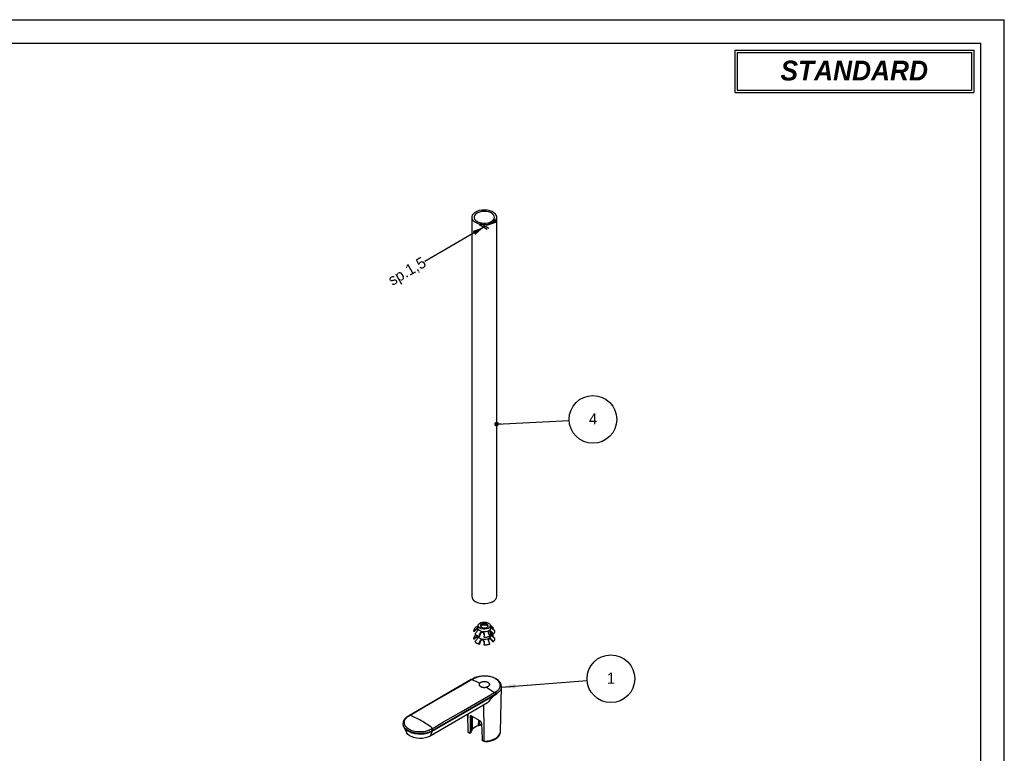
# Model space of a CAD drawing. Header units: millimetres. Extents: x 0 to 420, y 0 to 297.
# Tile 3 of 3: x 210 to 420, y 141 to 297. Entities that reach past the tile are written whole.
import ezdxf

# ---------------------------------------------------------------- set-up
doc = ezdxf.new("R2010")
doc.units = ezdxf.units.MM
for name, color, linetype in [('BORDI', 8, 'Continuous'), ('QUOTE', 1, 'Continuous'), ('SCHIZZO', 1, 'Continuous'), ('TESTO', 253, 'Continuous')]:
    doc.layers.add(name, color=color, linetype=linetype)
doc.styles.add('SLDTEXTSTYLE0', font='ARIAL.TTF', dxfattribs={"width": 0.948})
doc.styles.add('SLDTEXTSTYLE3', font='ARIALBI.TTF', dxfattribs={"width": 0.948})
doc.styles.get("Standard").update_dxf_attribs({"font": 'ARIAL.TTF'})
doc.dimstyles.new('SLDDIMSTYLE4', dxfattribs={"dimtxt": 2.311487, "dimasz": 3, "dimexe": 0, "dimexo": 0.0625, "dimgap": 0.577872, "dimtad": 0, "dimlfac": 3, "dimrnd": 1e-09, "dimzin": 12, "dimdsep": 46, "dimtxsty": 'SLDTEXTSTYLE0', "dimsah": 1, "dimcen": 0.09, "dimadec": 0, "dimazin": 3, "dimtfac": 1, "dimtmove": 0, "dimatfit": 0, "dimfxl": 0, "dimfrac": 2, "dimtolj": 1, "dimtzin": 12, "dimarcsym": 0})
doc.dimstyles.new('SLDDIMSTYLE5', dxfattribs={"dimtxt": 0.18, "dimasz": 3, "dimexe": 0, "dimexo": 0.0625, "dimgap": 0, "dimtad": 0, "dimtih": 1, "dimtoh": 1, "dimdec": 0, "dimrnd": 1e-09, "dimzin": 0, "dimdsep": 46, "dimtxsty": 'Standard', "dimsah": 1, "dimcen": 0.09, "dimadec": 0, "dimazin": 0, "dimtfac": 3, "dimtdec": 0, "dimtofl": 0, "dimtmove": 0, "dimatfit": 3, "dimfxl": 0, "dimfrac": 2, "dimtolj": 1, "dimtzin": 0, "dimarcsym": 0})
doc.dimstyles.new('SLDDIMSTYLE6', dxfattribs={"dimtxt": 0.18, "dimasz": 1, "dimexe": 0, "dimexo": 0.0625, "dimgap": 0, "dimtad": 0, "dimtih": 1, "dimtoh": 1, "dimdec": 0, "dimrnd": 1e-09, "dimzin": 0, "dimdsep": 46, "dimtxsty": 'Standard', "dimblk1": 'DOT', "dimblk2": 'DOT', "dimsah": 1, "dimcen": 0.09, "dimadec": 0, "dimazin": 0, "dimtfac": 1, "dimtdec": 0, "dimtofl": 0, "dimtmove": 0, "dimatfit": 3, "dimldrblk": 'DOT', "dimfxl": 0, "dimfrac": 2, "dimtolj": 1, "dimtzin": 0, "dimarcsym": 0})

# ---------------------------------------------------------------- blocks, each defined once
blk = doc.blocks.new('_D_8')
at = {"layer": 'QUOTE'}
for p, q in [((309.36, 252.96), (296.4, 245.48)), ((309.01, 252.75), (305.47, 250.71)), ((307.9, 253.39), (309.71, 252.35)), ((308.26, 253.59), (310.07, 252.55))]:
    blk.add_line(p, q, dxfattribs=at)
for points in [[(309.36, 252.96), (311.73, 253.75), (311.23, 254.62)], [(309.01, 252.75), (306.64, 251.96), (307.13, 251.1)]]:
    blk.add_solid(points, dxfattribs=at)
at = {"layer": 'QUOTE', "char_height": 2.381, "attachment_point": 1, "rotation": 29.9973, "style": 'SLDTEXTSTYLE0'}
for s, insert in [('1,5', (291.94, 244.39)), ('sp.', (288.27, 242.28))]:
    blk.add_mtext(s, dxfattribs=dict(at, insert=insert))
blk = doc.blocks.new('SW_NOTE_0_17')
at = {"layer": 'TESTO', "color": 0}
blk.add_circle((5.06, 0.39), 5.08, dxfattribs=at)
at = {"layer": 'TESTO', "color": 0, "insert": (5.08, 1.7), "char_height": 2.38, "attachment_point": 2, "style": 'SLDTEXTSTYLE0'}
blk.add_mtext('1', dxfattribs=at)
blk = doc.blocks.new('SW_NOTE_0_20')
at = {"layer": 'TESTO', "color": 0}
blk.add_circle((5.07, 0.25), 5.08, dxfattribs=at)
at = {"layer": 'TESTO', "color": 0, "insert": (5.08, 1.55), "char_height": 2.38, "attachment_point": 2, "style": 'SLDTEXTSTYLE0'}
blk.add_mtext('4', dxfattribs=at)
blk = doc.blocks.new('_Dot')
at = {"color": 0, "linetype": 'ByBlock', "lineweight": -2}
blk.add_line((-0.5, 0), (-1, 0), dxfattribs=at)
at = {"color": 0, "linetype": 'ByBlock', "const_width": 0.5}
blk.add_lwpolyline([(-0.25, 0, 1), (0.25, 0, 1)], format="xyb", close=True, dxfattribs=at)

msp = doc.modelspace()

# ---------------------------------------------------------------- linework, layer by layer
for p, q in [((306.4151, 254.8874), (306.4151, 174.0499)), ((311.7485, 174.0499), (311.7485, 254.8874)), ((306.8169, 166.6185), (307.0742, 166.879)), ((306.9363, 166.5428), (306.8169, 166.6185)), ((307.7485, 167.8007), (307.7485, 167.4542)), ((310.4151, 167.4542), (310.4151, 167.8007)), ((310.7497, 167.5561), (310.4151, 167.766)), ((310.4151, 165.8211), (310.4151, 166.5377)), ((310.7497, 165.923), (310.4151, 166.1329)), ((310.9113, 165.9279), (310.8103, 166.1043)), ((310.9685, 167.1665), (310.8306, 167.2633)), ((310.9987, 165.9716), (310.9113, 165.9279)), ((311.0879, 167.2791), (310.9685, 167.1665)), ((311.3467, 166.7215), (311.0895, 166.9025)), ((306.8169, 164.9854), (307.0742, 165.2459)), ((306.9363, 164.9097), (306.8169, 164.9854)), ((307.5526, 165.7042), (307.6338, 165.6613)), ((307.5526, 164.0711), (307.6338, 164.0282)), ((308.0266, 165.5119), (308.0956, 165.8812)), ((308.0586, 165.4867), (308.0266, 165.5119)), ((308.0266, 163.8788), (308.0956, 164.2481)), ((308.0586, 163.8536), (308.0266, 163.8788)), ((308.9926, 165.3625), (309.0245, 165.3373)), ((310.2915, 165.5634), (310.1032, 165.8929)), ((310.2915, 163.9304), (310.1032, 164.2598)), ((310.2042, 165.5197), (310.2915, 165.5634)), ((310.2042, 163.8867), (310.2915, 163.9304)), ((310.9113, 164.2949), (310.8103, 164.4713)), ((310.9685, 165.5335), (310.8306, 165.6302)), ((310.9987, 164.3386), (310.9113, 164.2949)), ((311.0879, 165.6461), (310.9685, 165.5335)), ((311.3467, 165.0884), (311.0895, 165.2694)), ((308.9926, 163.7294), (309.0245, 163.7042)), ((306.3259, 156.2961), (293.1266, 148.6763)), ((306.5657, 156.4345), (306.5612, 156.4321)), ((312.5386, 145.1847), (312.7438, 154.781)), ((312.6949, 154.8429), (312.7011, 154.7801)), ((309.7558, 151.3193), (297.5324, 144.2629)), ((297.9995, 145.3417), (311.6702, 153.2337)), ((305.6247, 145.199), (305.5458, 148.889)), ((305.5458, 148.8889), (305.5627, 148.0972)), ((306.061, 148.4331), (306.061, 145.0615)), ((306.2838, 148.5617), (306.2069, 145.1457)), ((308.2807, 147.4145), (306.2927, 148.5621)), ((306.3898, 148.5061), (306.3898, 145.3444)), ((306.4812, 148.4533), (306.4812, 145.6438)), ((307.8887, 146.4678), (307.9055, 147.6311)), ((308.0226, 147.5635), (308.0226, 146.6585)), ((308.5204, 147.0133), (308.6242, 143.5819)), ((291.749, 146.8948), (291.7508, 146.8099)), ((291.8023, 146.8445), (291.7969, 146.8971)), ((291.8999, 146.2384), (292.5335, 144.9978)), ((305.7232, 145.0341), (305.9961, 144.8766)), ((306.009, 144.8764), (306.1883, 144.9799)), ((308.5249, 146.8649), (308.5249, 146.7499)), ((308.5249, 146.7499), (308.5297, 146.7071)), ((312.5362, 145.1305), (312.5386, 145.1847)), ((308.8306, 143.2403), (309.1035, 143.0827))]:
    msp.add_line(p, q)
at = {"flags": 128}
for points in [[(307.1962, 253.7988), (307.6456, 253.5903), (308.1622, 253.4424), (308.7218, 253.3621), (309.2982, 253.353), (309.8645, 253.4158), (310.3942, 253.5473), (310.8626, 253.7415), (311.2476, 253.9893), (311.5314, 254.2791), (311.7007, 254.5973), (311.7475, 254.9291), (311.6696, 255.2589), (311.4708, 255.5714), (311.1602, 255.8519), (310.7525, 256.0872), (310.2666, 256.2665), (309.7254, 256.3813), (309.154, 256.4263), (308.5793, 256.3992), (308.028, 256.3015), (307.5261, 256.1377), (307.0969, 255.9154), (306.7605, 255.645), (306.5326, 255.3393), (306.4239, 255.0123), (306.4396, 254.6796), (306.5787, 254.3565), (306.8349, 254.0583), (307.1962, 253.7988)], [(307.5497, 254.003), (307.9444, 253.8228), (308.4003, 253.7001), (308.893, 253.6414), (309.3958, 253.6498), (309.8818, 253.725), (310.3246, 253.8628), (310.7004, 254.0559), (310.9889, 254.2938), (311.1746, 254.5637), (311.2476, 254.851), (311.2037, 255.1403), (311.0455, 255.416), (310.7814, 255.6632), (310.4256, 255.8685), (309.9975, 256.021), (309.5199, 256.1123), (309.0188, 256.1377), (308.521, 256.0956), (308.0535, 255.9883), (307.6414, 255.8218), (307.307, 255.6048), (307.0682, 255.3492), (306.938, 255.0687), (306.9234, 254.7784), (307.0251, 254.494), (307.2377, 254.2308), (307.5497, 254.003)], [(307.1962, 172.9613), (307.6456, 172.7528), (308.1622, 172.6048), (308.7218, 172.5245), (309.2982, 172.5155), (309.8645, 172.5782), (310.3942, 172.7098), (310.8626, 172.904), (311.2476, 173.1518), (311.5314, 173.4415), (311.7007, 173.7598), (311.7485, 174.0499)], [(308.139, 167.2564), (307.903, 167.441), (307.7717, 167.6576), (307.7569, 167.8869), (307.8597, 168.1085), (308.0712, 168.3028), (308.3724, 168.4524), (308.7367, 168.5442), (309.1317, 168.5699), (309.5222, 168.5272), (309.8736, 168.42), (310.1546, 168.2578), (310.3403, 168.0549), (310.4142, 167.8295), (310.3697, 167.6015), (310.2108, 167.3912), (309.9515, 167.2173), (309.615, 167.0952), (309.2311, 167.0358), (308.8339, 167.0444), (308.4588, 167.1202), (308.139, 167.2564)], [(308.4926, 167.4605), (308.7629, 167.3562), (309.0818, 167.3196), (309.4007, 167.3562), (309.6711, 167.4605), (309.8517, 167.6166), (309.9151, 167.8007), (309.8517, 167.9848), (309.6711, 168.1409), (309.4007, 168.2451), (309.0818, 168.2818), (308.7629, 168.2451), (308.4926, 168.1409), (308.3119, 167.9848), (308.2485, 167.8007), (308.3119, 167.6166), (308.4926, 167.4605)], [(309.6711, 167.9858), (309.4007, 168.0901), (309.0818, 168.1267), (308.7629, 168.0901), (308.4926, 167.9858), (308.3119, 167.8298), (308.2594, 167.7232)], [(309.0655, 165.822), (309.0662, 165.8776), (308.9855, 166.133), (308.8948, 166.2639), (308.7997, 166.3378), (308.7062, 166.3689), (308.6077, 166.3663), (308.4913, 166.3213), (308.3455, 166.201), (308.1834, 165.9546), (308.0956, 165.6844), (308.0956, 165.6844)], [(308.2884, 167.6535), (308.3119, 167.6904), (308.4926, 167.8465), (308.7629, 167.9508), (309.0818, 167.9874), (309.4007, 167.9508), (309.6711, 167.8465)], [(309.9043, 167.7232), (309.8517, 167.8298), (309.6711, 167.9858)], [(309.6711, 167.8465), (309.8517, 167.6904), (309.8752, 167.6535)], [(309.0655, 164.1889), (309.0662, 164.2445), (308.9855, 164.4999), (308.8948, 164.6308), (308.7997, 164.7047), (308.7062, 164.7359), (308.6077, 164.7332), (308.4913, 164.6882), (308.3455, 164.568), (308.1834, 164.3216), (308.0956, 164.0513), (308.0956, 164.0513)], [(309.064, 143.2136), (309.0431, 145.5268), (308.9942, 150.8797)], [(291.7508, 146.8099), (291.7856, 146.5441), (291.9403, 146.1644), (292.2131, 145.8077), (292.5949, 145.486), (293.0725, 145.2102), (293.6298, 144.9899), (294.2478, 144.8323), (294.9053, 144.7431), (295.5801, 144.7251), (296.2492, 144.7789), (296.8897, 144.9029), (297.4798, 145.0926), (297.9995, 145.3417)], [(297.5324, 144.2629), (297.045, 144.0351), (296.4862, 143.8707), (295.8804, 143.777), (295.2541, 143.758), (294.6346, 143.8147), (294.0491, 143.9444), (293.5231, 144.1416), (293.0796, 144.3976), (292.7381, 144.7013), (292.5335, 144.9978)]]:
    msp.add_lwpolyline(points, dxfattribs=at)
for centre, radius, start, end in [((307.7286, 174.1678), 1.3187, 185.130291, 246.18985), ((307.7574, 166.6377), 0.9407, 129.035644, 181.167434), ((308.5715, 167.5539), 2.1134, 224.946542, 255.058835), ((309.8892, 166.1603), 1.6397, 43.026703, 58.347413), ((309.8892, 164.5272), 1.6397, 43.026703, 58.347413), ((310.4062, 166.7024), 0.9407, 309.035644, 1.167434), ((307.7574, 165.0046), 0.9407, 129.035644, 181.167434), ((308.5715, 165.9208), 2.1134, 224.946542, 255.058835), ((308.7966, 167.8864), 2.5107, 242.408454, 252.905379), ((308.7966, 166.2534), 2.5107, 242.408454, 252.905379), ((309.1005, 168.9641), 3.6032, 268.283708, 289.30237), ((309.1005, 167.3311), 3.6032, 268.283708, 289.30237), ((309.1001, 168.7532), 3.4168, 268.73341, 288.852668), ((309.1001, 167.1202), 3.4168, 268.73341, 288.852668), ((310.4062, 165.0693), 0.9407, 309.035644, 1.167434), ((307.3673, 145.2095), 0.9868, 153.887491, 172.142933), ((308.4881, 143.7388), 2.794, 102.388673, 135.913018), ((309.031, 142.0491), 4.5639, 96.137021, 104.494849), ((309.034, 142.5277), 4.2528, 96.874633, 103.757237)]:
    msp.add_arc(centre, radius, start, end)
for centre, major_axis, ratio, start_param, end_param in [((309.19, 147.5054), (3.2155, 5.8541), 0.2386475, 0.37504431, 0.99884056), ((306.2968, 148.2923), (-0.1709, 0.2862), 0.56722, 5.48943973, 7.04278277), ((308.2848, 147.1446), (-0.1709, 0.2862), 0.56722, 3.9360967, 5.48943973), ((305.7227, 145.2636), (-0.2454, 0.4108), 0.56722, 3.59770709, 3.90119011), ((308.9623, 143.3934), (-0.2454, 0.4108), 0.56722, 0.79450404, 1.09798707)]:
    msp.add_ellipse(centre, major_axis=major_axis, ratio=ratio, start_param=start_param, end_param=end_param)
for points, knots in [([(307.0742, 166.6823), (307.0402, 166.648), (306.9942, 166.6015), (306.9483, 166.555), (306.9363, 166.5428)], [0, 0, 0, 0, 0.73804768, 1, 1, 1, 1]), ([(307.0742, 166.879), (307.1544, 166.9532), (307.2973, 167.0854), (307.4734, 167.1897), (307.5855, 167.2192), (307.6526, 167.2065), (307.676, 167.1709), (307.6865, 167.1551)], [0, 0, 0, 0, 0.34634373, 0.61723857, 0.77855847, 0.90106126, 1, 1, 1, 1]), ([(307.7009, 166.8616), (307.7017, 166.8718), (307.7048, 166.911), (307.6885, 166.9633), (307.6499, 167.0099), (307.5769, 167.0237), (307.4501, 166.9825), (307.2738, 166.8694), (307.1399, 166.7439), (307.0742, 166.6823)], [0, 0, 0, 0, 0.03113694, 0.11988791, 0.20873871, 0.3206788, 0.48852835, 0.74856868, 1, 1, 1, 1]), ([(307.333, 166.3214), (307.3184, 166.3067), (307.2325, 166.2199), (307.1468, 166.133), (307.0757, 166.0609)], [0, 0, 0, 0, 0.16992533, 1, 1, 1, 1]), ([(307.3533, 167.4804), (307.3426, 167.4741), (307.2797, 167.4369), (307.217, 167.3995), (307.165, 167.3684)], [0, 0, 0, 0, 0.16992533, 1, 1, 1, 1]), ([(307.6865, 167.1551), (307.6867, 167.1548), (307.6955, 167.1356), (307.7074, 167.0819), (307.6981, 166.9596), (307.6408, 166.7682), (307.5205, 166.5346), (307.3948, 166.3917), (307.333, 166.3214)], [0, 0, 0, 0, 0.00177198, 0.10254706, 0.22951013, 0.41988602, 0.7148252, 1, 1, 1, 1]), ([(307.7485, 167.748), (307.741, 167.7427), (307.6552, 167.6811), (307.5124, 167.5789), (307.4057, 167.5128), (307.3533, 167.4804)], [0, 0, 0, 0, 0.046113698, 0.531084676, 1, 1, 1, 1]), ([(308.0956, 165.8812), (308.127, 165.9926), (308.183, 166.1911), (308.3394, 166.4062), (308.4835, 166.5211), (308.6027, 166.5704), (308.6755, 166.567), (308.7079, 166.5654)], [0, 0, 0, 0, 0.3463434, 0.61723799, 0.77855774, 0.90106042, 1, 1, 1, 1]), ([(308.7079, 166.5654), (308.7085, 166.5653), (308.7415, 166.5602), (308.8137, 166.5344), (308.9208, 166.4448), (309.0261, 166.2694), (309.0908, 166.0172), (309.0711, 165.8258), (309.0615, 165.7317)], [0, 0, 0, 0, 0.00177104, 0.10254621, 0.2295094, 0.41988546, 0.71482493, 1, 1, 1, 1]), ([(310.8103, 166.1043), (310.7459, 166.201), (310.631, 166.3732), (310.4392, 166.5339), (310.2909, 166.6047), (310.1839, 166.6165), (310.0995, 166.5892), (310.0298, 166.5259), (309.9761, 166.4109), (309.9491, 166.3008), (309.9592, 166.2301), (309.9604, 166.2215)], [0, 0, 0, 0, 0.23944557, 0.42672937, 0.53825827, 0.62295087, 0.69256023, 0.7622479, 0.850045, 0.98169313, 1, 1, 1, 1]), ([(310.1032, 165.8929), (310.0544, 165.9985), (309.9675, 166.1867), (309.9478, 166.4474), (309.9798, 166.621), (310.032, 166.7274), (310.0812, 166.7646), (310.1032, 166.7813)], [0, 0, 0, 0, 0.34634414, 0.61723931, 0.7785594, 0.90106234, 1, 1, 1, 1]), ([(310.1032, 166.7813), (310.1036, 166.7815), (310.1278, 166.7954), (310.1881, 166.8138), (310.3045, 166.7986), (310.4671, 166.7125), (310.6521, 166.5436), (310.7582, 166.381), (310.8103, 166.3011)], [0, 0, 0, 0, 0.00177319, 0.10254815, 0.22951106, 0.41988672, 0.71482554, 1, 1, 1, 1]), ([(310.4771, 167.5867), (310.4769, 167.5871), (310.4681, 167.6061), (310.4563, 167.6406), (310.4655, 167.6673), (310.5228, 167.6545), (310.6431, 167.5873), (310.7688, 167.502), (310.8306, 167.4601)], [0, 0, 0, 0, 0.00177185, 0.10254694, 0.22951002, 0.41988594, 0.71482516, 1, 1, 1, 1]), ([(310.4771, 165.9537), (310.4769, 165.954), (310.4681, 165.973), (310.4563, 166.0076), (310.4655, 166.0342), (310.5228, 166.0215), (310.6431, 165.9542), (310.7688, 165.8689), (310.8306, 165.827)], [0, 0, 0, 0, 0.001771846, 0.102546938, 0.229510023, 0.419885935, 0.714825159, 1, 1, 1, 1]), ([(311.0895, 166.9025), (311.0093, 166.9651), (310.8663, 167.0767), (310.6902, 167.2721), (310.5782, 167.419), (310.5111, 167.5205), (310.4876, 167.5663), (310.4771, 167.5867)], [0, 0, 0, 0, 0.34634368, 0.61723849, 0.77855836, 0.90106114, 1, 1, 1, 1]), ([(311.0895, 165.2694), (311.0093, 165.332), (310.8663, 165.4436), (310.6902, 165.639), (310.5782, 165.7859), (310.5111, 165.8874), (310.4876, 165.9332), (310.4771, 165.9537)], [0, 0, 0, 0, 0.34634368, 0.61723849, 0.77855836, 0.90106114, 1, 1, 1, 1]), ([(310.8306, 167.2633), (310.7527, 167.3172), (310.6522, 167.3867), (310.5915, 167.4161), (310.5778, 167.4227)], [0, 0, 0, 0, 0.77500223, 1, 1, 1, 1]), ([(310.8103, 166.3011), (310.821, 166.2824), (310.8839, 166.1727), (310.9466, 166.0628), (310.9987, 165.9716)], [0, 0, 0, 0, 0.16992533, 1, 1, 1, 1]), ([(310.8306, 167.4601), (310.8452, 167.4499), (310.9311, 167.3897), (311.0168, 167.3293), (311.0879, 167.2791)], [0, 0, 0, 0, 0.16992533, 1, 1, 1, 1]), ([(307.0742, 165.0492), (307.0402, 165.0149), (306.9942, 164.9684), (306.9483, 164.9219), (306.9363, 164.9097)], [0, 0, 0, 0, 0.73804768, 1, 1, 1, 1]), ([(307.0742, 165.2459), (307.1544, 165.3201), (307.2973, 165.4524), (307.4734, 165.5567), (307.5855, 165.5862), (307.6526, 165.5734), (307.676, 165.5379), (307.6865, 165.522)], [0, 0, 0, 0, 0.34634373, 0.61723857, 0.77855847, 0.90106126, 1, 1, 1, 1]), ([(307.6634, 165.3529), (307.6593, 165.3584), (307.6409, 165.3828), (307.5756, 165.3884), (307.4508, 165.3506), (307.2736, 165.236), (307.1399, 165.1107), (307.0742, 165.0492)], [0, 0, 0, 0, 0.03933766, 0.17524299, 0.37902743, 0.69473977, 1, 1, 1, 1]), ([(307.333, 164.6883), (307.3184, 164.6736), (307.2325, 164.5868), (307.1468, 164.4999), (307.0757, 164.4278)], [0, 0, 0, 0, 0.16992533, 1, 1, 1, 1]), ([(307.3533, 165.8473), (307.3426, 165.841), (307.2797, 165.8038), (307.217, 165.7664), (307.165, 165.7353)], [0, 0, 0, 0, 0.16992533, 1, 1, 1, 1]), ([(307.6865, 165.522), (307.6867, 165.5217), (307.6955, 165.5026), (307.7074, 165.4488), (307.6981, 165.3266), (307.6408, 165.1352), (307.5205, 164.9015), (307.3948, 164.7586), (307.333, 164.6883)], [0, 0, 0, 0, 0.001771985, 0.102547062, 0.229510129, 0.419886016, 0.714825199, 1, 1, 1, 1]), ([(308.0956, 165.6844), (308.0865, 165.6358), (308.0741, 165.5699), (308.0618, 165.504), (308.0586, 165.4867)], [0, 0, 0, 0, 0.73804768, 1, 1, 1, 1]), ([(308.0956, 164.0513), (308.0865, 164.0027), (308.0741, 163.9368), (308.0618, 163.8709), (308.0586, 163.8536)], [0, 0, 0, 0, 0.73804768, 1, 1, 1, 1]), ([(308.0956, 164.2481), (308.127, 164.3595), (308.183, 164.558), (308.3394, 164.7731), (308.4835, 164.888), (308.6027, 164.9373), (308.6755, 164.9339), (308.7079, 164.9324)], [0, 0, 0, 0, 0.3463434, 0.61723799, 0.77855774, 0.90106042, 1, 1, 1, 1]), ([(308.7079, 164.9324), (308.7085, 164.9323), (308.7415, 164.9271), (308.8137, 164.9014), (308.9208, 164.8117), (309.0261, 164.6363), (309.0908, 164.3841), (309.0711, 164.1927), (309.0615, 164.0987)], [0, 0, 0, 0, 0.00177104, 0.10254621, 0.2295094, 0.41988546, 0.71482493, 1, 1, 1, 1]), ([(309.0615, 165.7317), (309.0576, 165.7108), (309.0346, 165.5878), (309.0116, 165.4647), (308.9926, 165.3625)], [0, 0, 0, 0, 0.16992533, 1, 1, 1, 1]), ([(309.0615, 164.0987), (309.0576, 164.0778), (309.0346, 163.9547), (309.0116, 163.8316), (308.9926, 163.7294)], [0, 0, 0, 0, 0.16992533, 1, 1, 1, 1]), ([(310.8103, 164.4713), (310.7459, 164.5679), (310.631, 164.7401), (310.4392, 164.9008), (310.2909, 164.9716), (310.1839, 164.9834), (310.0995, 164.9562), (310.0298, 164.8928), (309.9761, 164.7778), (309.9491, 164.6677), (309.9592, 164.5971), (309.9604, 164.5884)], [0, 0, 0, 0, 0.23944557, 0.42672937, 0.53825827, 0.62295087, 0.69256023, 0.7622479, 0.850045, 0.98169313, 1, 1, 1, 1]), ([(310.1032, 164.2598), (310.0544, 164.3654), (309.9675, 164.5536), (309.9478, 164.8143), (309.9798, 164.9879), (310.032, 165.0944), (310.0812, 165.1316), (310.1032, 165.1482)], [0, 0, 0, 0, 0.34634414, 0.61723931, 0.7785594, 0.90106234, 1, 1, 1, 1]), ([(310.1032, 165.1482), (310.1036, 165.1484), (310.1278, 165.1623), (310.1881, 165.1807), (310.3045, 165.1656), (310.4671, 165.0795), (310.6521, 164.9105), (310.7582, 164.7479), (310.8103, 164.668)], [0, 0, 0, 0, 0.00177319, 0.10254815, 0.22951106, 0.41988672, 0.71482554, 1, 1, 1, 1]), ([(310.8306, 165.6302), (310.7527, 165.6841), (310.6522, 165.7536), (310.5915, 165.783), (310.5778, 165.7896)], [0, 0, 0, 0, 0.77500223, 1, 1, 1, 1]), ([(310.8103, 164.668), (310.821, 164.6494), (310.8839, 164.5396), (310.9466, 164.4297), (310.9987, 164.3386)], [0, 0, 0, 0, 0.16992533, 1, 1, 1, 1]), ([(310.8306, 165.827), (310.8452, 165.8168), (310.9311, 165.7566), (311.0168, 165.6962), (311.0879, 165.6461)], [0, 0, 0, 0, 0.16992533, 1, 1, 1, 1]), ([(306.5613, 156.4321), (306.5372, 156.4182), (306.4588, 156.3728), (306.3803, 156.3276), (306.3259, 156.2962)], [0, 0, 0, 0, 0.30649019, 1, 1, 1, 1]), ([(308.469, 157.0249), (308.3194, 157.0073), (307.9648, 156.9656), (307.4398, 156.8257), (306.9449, 156.6445), (306.681, 156.493), (306.5689, 156.4287)], [0, 0, 0, 0, 0.21075192, 0.49964677, 0.78761756, 1, 1, 1, 1]), ([(308.1049, 155.5539), (308.0512, 155.4955), (308.015, 155.4344), (307.9774, 155.3067), (307.977, 155.2424), (308.0036, 155.1467), (308.0171, 155.1149), (308.0525, 155.0536), (308.0743, 155.0238), (308.1267, 154.9657), (308.1573, 154.9373), (308.2251, 154.8841), (308.2625, 154.859), (308.3441, 154.8118), (308.3888, 154.7895), (308.4825, 154.7495), (308.5316, 154.7315), (308.6344, 154.6999), (308.6887, 154.686), (308.799, 154.6634), (308.8551, 154.6545), (308.969, 154.6418), (309.0272, 154.638), (309.1435, 154.6356), (309.2009, 154.6371), (309.3715, 154.6495), (309.4836, 154.6685), (309.5873, 154.698)], [0, 0, 0, 0, 0.125, 0.125, 0.25, 0.25, 0.3125, 0.3125, 0.375, 0.375, 0.4375, 0.4375, 0.5, 0.5, 0.5625, 0.5625, 0.625, 0.625, 0.6875, 0.6875, 0.75, 0.75, 0.8125, 0.8125, 0.875, 0.875, 1, 1, 1, 1]), ([(308.1049, 155.5545), (308.1448, 155.5978), (308.193, 155.638), (308.3052, 155.7124), (308.37, 155.7467), (308.5092, 155.8056), (308.585, 155.831), (308.7451, 155.8715), (308.8277, 155.8864), (308.9978, 155.9054), (309.0852, 155.9092), (309.256, 155.9051), (309.3416, 155.897), (309.5054, 155.8693), (309.5832, 155.8498), (309.7305, 155.7995), (309.7987, 155.7689), (309.92, 155.6989), (309.9743, 155.6587), (310.0643, 155.5723), (310.1003, 155.5261), (310.1543, 155.4277), (310.1712, 155.3771), (310.1851, 155.2746), (310.182, 155.222), (310.1557, 155.1204), (310.1327, 155.0707), (310.067, 154.9754), (310.0254, 154.9311), (309.9251, 154.8493), (309.8659, 154.8118), (309.7362, 154.7478), (309.6645, 154.7205), (309.5873, 154.6987)], [0, 0, 0, 0, 0.0625, 0.0625, 0.125, 0.125, 0.1875, 0.1875, 0.25, 0.25, 0.3125, 0.3125, 0.375, 0.375, 0.4375, 0.4375, 0.5, 0.5, 0.5625, 0.5625, 0.625, 0.625, 0.6875, 0.6875, 0.75, 0.75, 0.8125, 0.8125, 0.875, 0.875, 0.9375, 0.9375, 1, 1, 1, 1]), ([(310.2034, 156.9628), (310.0905, 156.9851), (309.7819, 157.0463), (309.2493, 157.0733), (308.7773, 157.0705), (308.5221, 157.0328), (308.469, 157.0249)], [0, 0, 0, 0, 0.20272289, 0.55428585, 0.90715863, 1, 1, 1, 1]), ([(312.7396, 154.8559), (312.729, 154.9775), (312.7068, 155.2305), (312.5444, 155.5977), (312.2935, 155.9455), (311.9492, 156.2604), (311.5215, 156.5355), (311.0195, 156.757), (310.5732, 156.9019), (310.2886, 156.9487), (310.2034, 156.9628)], [0, 0, 0, 0, 0.12091874, 0.25173849, 0.38339747, 0.52010027, 0.65861338, 0.79959512, 0.93995702, 1, 1, 1, 1]), ([(292.8969, 148.5356), (292.7917, 148.4744), (292.532, 148.3235), (292.2199, 148.0462), (291.9499, 147.6976), (291.7922, 147.3252), (291.7304, 147.024), (291.7564, 146.8633), (291.7612, 146.8338)], [0, 0, 0, 0, 0.14601175, 0.36054276, 0.55221899, 0.75661495, 0.95527301, 1, 1, 1, 1]), ([(293.1266, 148.6763), (293.0923, 148.6565), (293.0139, 148.6113), (292.9352, 148.5657), (292.8908, 148.5401)], [0, 0, 0, 0, 0.4373098, 1, 1, 1, 1]), ([(305.7252, 145.0377), (305.7138, 145.0432), (305.6771, 145.0609), (305.6372, 145.1161), (305.6289, 145.1714), (305.6247, 145.199)], [0, 0, 0, 0, 0.18366064, 0.59159103, 1, 1, 1, 1]), ([(306.0456, 144.9561), (306.0381, 144.9351), (306.0215, 144.8887), (306.0072, 144.867), (306.0004, 144.8786), (305.9986, 144.8816)], [0, 0, 0, 0, 0.377224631, 0.837173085, 1, 1, 1, 1]), ([(306.2069, 145.1457), (306.2056, 145.1126), (306.2029, 145.0463), (306.1941, 144.9909), (306.1896, 144.9844), (306.1874, 144.9812)], [0, 0, 0, 0, 0.340533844, 0.680400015, 1, 1, 1, 1]), ([(309.1233, 143.0797), (309.1787, 143.0798), (309.435, 143.0802), (309.89, 143.1254), (310.466, 143.2396), (311.002, 143.4161), (311.4827, 143.6491), (311.8919, 143.9356), (312.2175, 144.2697), (312.4312, 144.6416), (312.5334, 144.9338), (312.5278, 145.0938), (312.5269, 145.1204)], [0, 0, 0, 0, 0.032447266, 0.149945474, 0.267766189, 0.386026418, 0.504941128, 0.624598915, 0.744485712, 0.862786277, 0.977249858, 1, 1, 1, 1]), ([(308.8331, 143.2452), (308.8181, 143.2519), (308.7604, 143.2776), (308.6875, 143.3496), (308.6569, 143.4233), (308.6432, 143.4565)], [0, 0, 0, 0, 0.162826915, 0.622775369, 1, 1, 1, 1]), ([(309.1055, 143.0863), (309.1008, 143.0879), (309.0858, 143.0931), (309.0692, 143.1348), (309.0657, 143.1873), (309.064, 143.2136)], [0, 0, 0, 0, 0.18366064, 0.59159103, 1, 1, 1, 1])]:
    msp.add_open_spline(points, degree=3, knots=knots)
for points in [[(306.1977, 145.0528), (306.2616, 145.1501), (306.3256, 145.2473), (306.3898, 145.3444)], [(307.8887, 146.4678), (307.9332, 146.5315), (307.9779, 146.5951), (308.0226, 146.6585)]]:
    msp.add_open_spline(points, degree=3)
at = {"layer": 'BORDI'}
for p, q in [((307.0742, 166.879), (307.0742, 166.6823)), ((310.8103, 166.3011), (310.8103, 166.1043)), ((310.8306, 167.4601), (310.8306, 167.2633)), ((307.0742, 165.2459), (307.0742, 165.0492)), ((308.0956, 165.8812), (308.0956, 165.6844)), ((308.0956, 164.2481), (308.0956, 164.0513)), ((310.8103, 164.668), (310.8103, 164.4713)), ((310.8306, 165.827), (310.8306, 165.6302)), ((311.4352, 153.1492), (298.236, 145.5295)), ((311.671, 153.2855), (311.6702, 153.2337)), ((306.2838, 148.5617), (306.061, 148.4331)), ((297.9995, 145.3417), (297.5324, 144.2629)), ((298.0003, 145.3936), (297.9995, 145.3417)), ((305.6247, 145.199), (306.0456, 144.9561)), ((306.2069, 145.1457), (306.061, 145.0615)), ((308.6432, 143.4565), (309.064, 143.2136))]:
    msp.add_line(p, q, dxfattribs=at)
at = {"layer": 'BORDI', "flags": 128}
for points in [[(310.4771, 167.5867), (310.4163, 167.69), (310.4151, 167.6917)], [(310.4771, 165.9537), (310.4163, 166.0569), (310.4151, 166.0586)], [(307.6443, 165.6558), (307.6497, 165.629), (307.6865, 165.522)], [(306.4534, 156.2984), (305.982, 156.0263), (304.0963, 154.9378), (300.3251, 152.7607), (296.7896, 150.7196), (293.254, 148.6786)], [(298.0395, 145.916), (298.5109, 146.1882), (300.3965, 147.2767), (304.1678, 149.4538), (307.7033, 151.4948), (311.2388, 153.5358)], [(309.064, 143.2136), (309.7135, 143.2472), (310.3405, 143.3506), (310.9228, 143.5201), (311.4395, 143.7497), (311.8724, 144.0313), (312.2059, 144.3547), (312.4283, 144.7086), (312.5317, 145.0803), (312.5362, 145.1305)]]:
    msp.add_lwpolyline(points, dxfattribs=at)
at = {"layer": 'BORDI'}
for centre, radius, start, end in [((308.1665, 167.3716), 0.5266, 142.55589, 204.274584), ((308.7869, 167.8817), 1.3187, 213.438936, 266.566538), ((309.0843, 168.7506), 2.2174, 260.228947, 297.35717), ((309.8783, 167.3752), 0.6351, 290.742054, 19.461073), ((309.8783, 165.7421), 0.6351, 290.742054, 19.461073), ((308.7869, 166.2486), 1.3187, 213.438936, 266.566538), ((309.0843, 167.1176), 2.2174, 260.228947, 297.35717), ((306.6272, 156.3023), 0.1459, 65.042618, 114.933358), ((311.1518, 153.2644), 0.5197, 2.327935, 51.63536), ((311.1541, 153.2654), 0.5193, 2.33933, 51.678363), ((292.9573, 148.4119), 0.1446, 64.930492, 117.414362), ((292.9552, 148.409), 0.1464, 65.149175, 114.761994), ((297.482, 145.3738), 0.5186, 2.187261, 51.602464)]:
    msp.add_arc(centre, radius, start, end, dxfattribs=at)
for points, knots in [([(306.3277, 156.2925), (306.3427, 156.3007), (306.3778, 156.32), (306.4258, 156.3063), (306.4533, 156.2985)], [0, 0, 0, 0, 0.42560916, 1, 1, 1, 1]), ([(311.6512, 153.784), (311.6868, 153.8073), (311.7219, 153.8315), (311.7891, 153.8804), (311.8216, 153.9054), (311.9158, 153.9814), (311.9744, 154.0337), (312.0831, 154.1417), (312.1335, 154.1976), (312.2247, 154.3113), (312.2654, 154.369), (312.3734, 154.5444), (312.4264, 154.6645), (312.477, 154.8497), (312.4889, 154.9123), (312.5024, 155.0364), (312.5041, 155.0983), (312.4945, 155.2835), (312.4684, 155.4064), (312.3752, 155.6505), (312.3095, 155.7679), (312.1836, 155.9372), (312.1371, 155.9925), (312.0346, 156.1009), (311.9783, 156.1542), (311.7982, 156.3078), (311.663, 156.4022), (311.4379, 156.5319), (311.3592, 156.5732), (311.1941, 156.6516), (311.1079, 156.6887), (310.8435, 156.7914), (310.6577, 156.8495), (310.2671, 156.9452), (310.061, 156.9826), (309.6465, 157.0334), (309.4363, 157.0473), (309.1164, 157.0508), (309.0085, 157.049), (308.7956, 157.0395), (308.6901, 157.0318), (308.3763, 157.0003), (308.1708, 156.968), (307.7676, 156.88), (307.575, 156.8254), (307.3025, 156.7291), (307.2142, 156.6945), (307.0858, 156.6389), (307.0436, 156.6197), (306.9607, 156.5801), (306.9195, 156.5594), (306.88, 156.5383)], [0, 0, 0, 0, 0.015625, 0.015625, 0.03125, 0.03125, 0.0625, 0.0625, 0.09375, 0.09375, 0.125, 0.125, 0.1875, 0.1875, 0.21875, 0.21875, 0.25, 0.25, 0.3125, 0.3125, 0.375, 0.375, 0.40625, 0.40625, 0.4375, 0.4375, 0.5, 0.5, 0.53125, 0.53125, 0.5625, 0.5625, 0.625, 0.625, 0.6875, 0.6875, 0.75, 0.75, 0.78125, 0.78125, 0.8125, 0.8125, 0.875, 0.875, 0.9375, 0.9375, 0.96875, 0.96875, 0.984375, 0.984375, 1, 1, 1, 1]), ([(311.2389, 153.5358), (311.2939, 153.4933), (311.3453, 153.4295), (311.4166, 153.2891), (311.4362, 153.2131), (311.4352, 153.1492)], [0, 0, 0, 0, 0.5, 0.5, 1, 1, 1, 1]), ([(312.7011, 154.7801), (312.7119, 154.711), (312.7596, 154.4025), (312.4424, 153.8518), (311.9295, 153.475), (311.673, 153.2866)], [0, 0, 0, 0, 0.12610836, 0.563044, 1, 1, 1, 1]), ([(292.7899, 148.3994), (292.7555, 148.377), (292.7217, 148.3538), (292.657, 148.307), (292.6257, 148.2831), (292.5351, 148.2104), (292.4789, 148.1602), (292.3747, 148.0568), (292.3266, 148.0032), (292.2401, 147.8946), (292.2016, 147.8394), (292.0998, 147.6713), (292.0503, 147.5559), (292.0044, 147.3775), (291.994, 147.3175), (291.9831, 147.1981), (291.9825, 147.1385), (291.9952, 146.9599), (292.0229, 146.8407), (292.1178, 146.6049), (292.1837, 146.4912), (292.3092, 146.3266), (292.3555, 146.2727), (292.4572, 146.167), (292.5129, 146.115), (292.691, 145.965), (292.8245, 145.8725), (293.0462, 145.7446), (293.1237, 145.7037), (293.2863, 145.6259), (293.3711, 145.5889), (293.6314, 145.4862), (293.8141, 145.4276), (294.198, 145.3296), (294.4007, 145.2901), (294.8088, 145.2341), (295.0158, 145.2171), (295.3305, 145.2079), (295.4367, 145.2076), (295.6472, 145.2126), (295.7514, 145.2179), (296.0615, 145.2418), (296.2646, 145.2684), (296.5635, 145.3249), (296.6622, 145.3465), (296.8534, 145.3944), (296.9465, 145.4207), (297.1278, 145.478), (297.216, 145.5091), (297.3445, 145.5594), (297.3867, 145.5768), (297.4697, 145.6129), (297.5109, 145.6318), (297.5506, 145.6511)], [0, 0, 0, 0, 0.015625, 0.015625, 0.03125, 0.03125, 0.0625, 0.0625, 0.09375, 0.09375, 0.125, 0.125, 0.1875, 0.1875, 0.21875, 0.21875, 0.25, 0.25, 0.3125, 0.3125, 0.375, 0.375, 0.40625, 0.40625, 0.4375, 0.4375, 0.5, 0.5, 0.53125, 0.53125, 0.5625, 0.5625, 0.625, 0.625, 0.6875, 0.6875, 0.75, 0.75, 0.78125, 0.78125, 0.8125, 0.8125, 0.875, 0.875, 0.90625, 0.90625, 0.9375, 0.9375, 0.96875, 0.96875, 0.984375, 0.984375, 1, 1, 1, 1]), ([(293.1285, 148.6727), (293.1434, 148.681), (293.1786, 148.7003), (293.2266, 148.6865), (293.2541, 148.6786)], [0, 0, 0, 0, 0.42568305, 1, 1, 1, 1]), ([(298.0003, 145.3936), (297.9064, 145.3437), (297.5133, 145.1347), (296.663, 144.8801), (295.4315, 144.7669), (294.1958, 144.8955), (293.0927, 145.248), (292.2696, 145.7845), (291.8079, 146.3473), (291.8038, 146.7129), (291.8023, 146.8445)], [0, 0, 0, 0, 0.04563478, 0.19109756, 0.33654142, 0.48195158, 0.62733974, 0.77275971, 0.91821032, 1, 1, 1, 1]), ([(298.0395, 145.916), (298.0946, 145.8735), (298.146, 145.8097), (298.2173, 145.6693), (298.237, 145.5934), (298.236, 145.5295)], [0, 0, 0, 0, 0.5, 0.5, 1, 1, 1, 1])]:
    msp.add_open_spline(points, degree=3, knots=knots, dxfattribs=at)
for points in [[(306.6887, 156.4345), (306.6103, 156.3891), (306.5319, 156.3437), (306.4533, 156.2985)], [(306.4534, 156.2984), (306.9998, 156.0894), (307.5515, 155.8405), (308.1049, 155.5539)], [(306.88, 156.5383), (306.8139, 156.5047), (306.7501, 156.4701), (306.6887, 156.4345)], [(309.5873, 154.6981), (310.1407, 154.3458), (310.6925, 153.9576), (311.2389, 153.5358)], [(311.2389, 153.5358), (311.3173, 153.5811), (311.3958, 153.6265), (311.4743, 153.6719)], [(311.4743, 153.6719), (311.4749, 153.6722), (311.4755, 153.6725), (311.4761, 153.6729)], [(311.4761, 153.6729), (311.5369, 153.7081), (311.5954, 153.7452), (311.6512, 153.784)], [(311.671, 153.2855), (311.5924, 153.24), (311.5138, 153.1945), (311.4352, 153.1492)], [(311.673, 153.2866), (311.6723, 153.2863), (311.6717, 153.2859), (311.671, 153.2855)], [(293.0168, 148.5419), (292.9368, 148.4958), (292.861, 148.4482), (292.7899, 148.3994)], [(293.0185, 148.5429), (293.018, 148.5426), (293.0174, 148.5422), (293.0168, 148.5419)], [(293.254, 148.6786), (293.1756, 148.6333), (293.0971, 148.5881), (293.0185, 148.5429)], [(298.0395, 145.916), (297.2494, 146.526), (295.6468, 147.605), (294.0442, 148.3763), (293.254, 148.6786)], [(297.5506, 145.6511), (297.639, 145.6907), (297.7236, 145.7338), (297.8042, 145.7802)], [(297.8042, 145.7802), (297.8826, 145.8255), (297.961, 145.8707), (298.0395, 145.916)], [(298.236, 145.5295), (298.1574, 145.4841), (298.0789, 145.4388), (298.0003, 145.3936)]]:
    msp.add_open_spline(points, degree=3, dxfattribs=at)
at = {"layer": 'SCHIZZO'}
for p, q in [((0, 297), (420, 297)), ((420, 0), (420, 297)), ((5, 292), (415, 292)), ((415, 5), (415, 292)), ((362.5, 290.5), (413.5, 290.5)), ((362.5, 290.5), (362.5, 281.5)), ((363, 290), (413, 290)), ((363, 290), (363, 282)), ((413, 290), (413, 282)), ((413.5, 290.5), (413.5, 281.5)), ((362.5, 281.5), (413.5, 281.5)), ((363, 282), (413, 282))]:
    msp.add_line(p, q, dxfattribs=at)

# ---------------------------------------------------------------- block references
at = {"layer": 'TESTO'}
for name, p in [('SW_NOTE_0_20', (327.2023, 211.5334)), ('SW_NOTE_0_17', (331.0384, 156.0975))]:
    msp.add_blockref(name, p, dxfattribs=at)

# ---------------------------------------------------------------- texts
at = {"layer": 'TESTO', "insert": (387.9966, 288.2723), "char_height": 4.23333, "attachment_point": 2, "style": 'SLDTEXTSTYLE3'}
msp.add_mtext('STANDARD', dxfattribs=at)

# ---------------------------------------------------------------- dimensions: what is measured, and where the dimension line sits
at = {"layer": 'QUOTE'}
dim = msp.add_linear_dim(base=(309.3599, 252.958), p1=(307.1962, 253.7988), p2=(307.5497, 254.003), angle=29.997312, text='sp.<>', dimstyle='SLDDIMSTYLE4', dxfattribs=at)
dim.commit()
dim.dimension.update_dxf_attribs({"geometry": '_D_8', "text_midpoint": (292.6592, 243.3169), "dimtype": 160})

# ---------------------------------------------------------------- leaders
at = {"layer": 'TESTO'}
for points, dimstyle in [([(311.7092, 210.7836), (327.2023, 211.5334)], 'SLDDIMSTYLE6'), ([(312.7366, 154.6718), (331.0384, 156.0975)], 'SLDDIMSTYLE5')]:
    msp.add_leader(points, dimstyle=dimstyle, dxfattribs=at)

doc.saveas('drawing.dxf')
